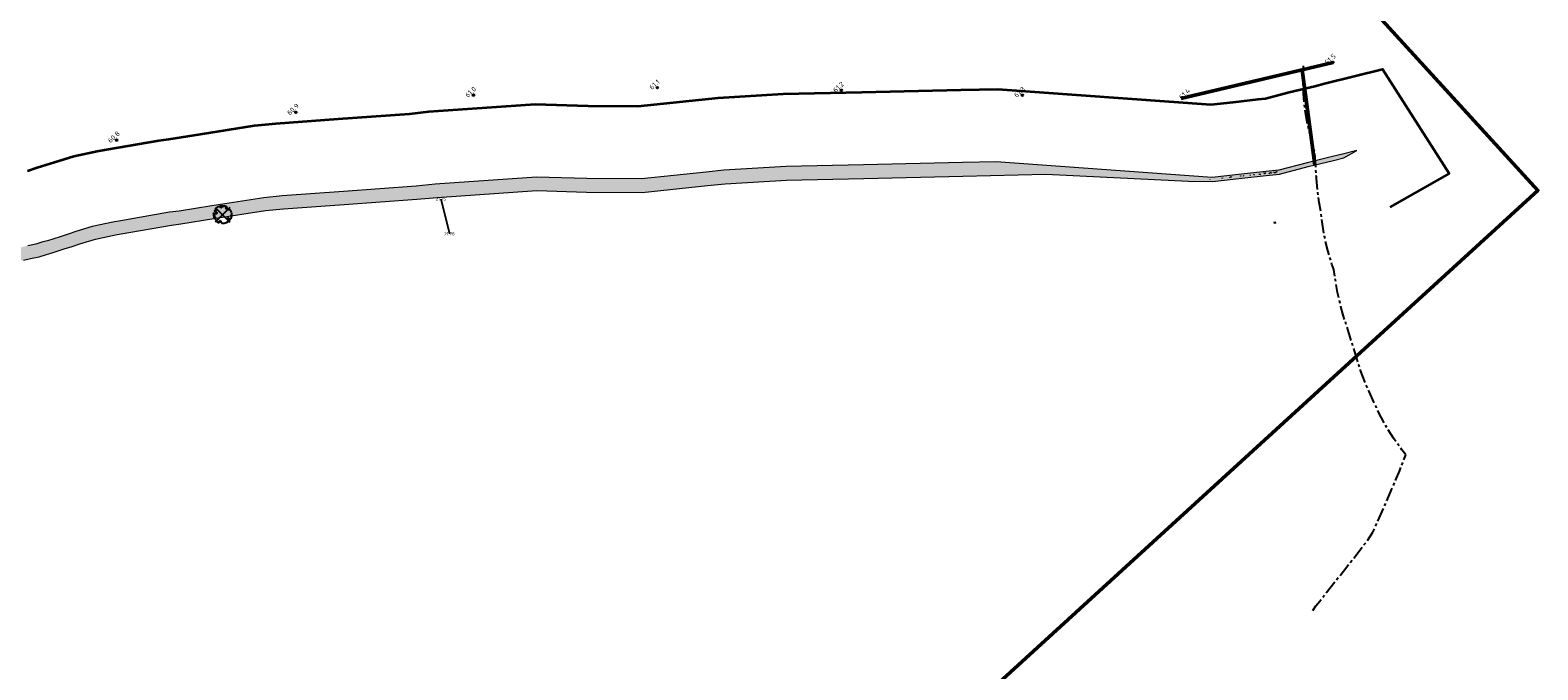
# Model space of a CAD drawing. Header units: metres. Extents: x 184077 to 190380, y 346696 to 349666.
# Tile 238 of 256: x 185971 to 186821, y 348793 to 349154. Entities that reach past the tile are written whole.
import ezdxf
from ezdxf.enums import TextEntityAlignment as Align

# ---------------------------------------------------------------- set-up
doc = ezdxf.new("R2010")
doc.units = ezdxf.units.M
doc.linetypes.add('CENTRE', pattern=[50, 31.25, -6.25, 6.25, -6.25])
for name, color, linetype, lineweight in [('B-ME-GW-GROND_GRIND-A', 7, 'Continuous', 18), ('B-ME-RI-BOB-S', 7, 'Continuous', 25), ('B-ME-VH-VERHARDING_BESTORTING-A', 252, 'Continuous', 18), ('B-WA-WH-DUIKER-G', 252, 'Continuous', 18), ('V-WA-GR-BOOM-S', 10, 'Continuous', 25), ('X-XX-AL-T25', 7, 'Continuous', 25)]:
    doc.layers.add(name, color=color, linetype=linetype, lineweight=lineweight)
for name, color, linetype in [('buitenbeschermingszone binnenkant', 14, 'CENTRE'), ('hectometerpunten', 7, 'Continuous'), ('hectometerpunten_001', 1, 'Continuous')]:
    doc.layers.add(name, color=color, linetype=linetype)
doc.layers.add('N-WE-OG-HULPLIJN-GD', color=50, linetype='Continuous', lineweight=50, plot=False)
doc.layers.add('V-WE-OG-HULPLIJN-G', color=50, linetype='Continuous', lineweight=35, plot=False)
doc.styles.add('NLCS-ISO', font='NLCS-ISO.ttf', dxfattribs={"height": 1.8})
doc.styles.add('NLCS-ISO-M500-T25', font='NLCS-ISO.ttf', dxfattribs={"height": 1.25})
pattern_1 = [(0, (4, 1), (10, 10), [0.5, -3, 0.5, -6]), (0, (9, 1.5), (10, 10), [0.5, -9.5]), (0, (3.5, 2.5), (10, 10), [1, -9]), (0, (6.5, 3), (10, 10), [0.5, -9.5]), (0, (2, 3.5), (10, 10), [0.5, -9.5]), (0, (6, 4.5), (10, 10), [1, -9]), (0, (2.5, 5), (10, 10), [1, -3.5, 0.5, -5]), (0, (2.5, 6), (10, 10), [1, -5.5, 1, -2.5]), (0, (5.5, 6.5), (10, 10), [0.5, -9.5]), (0, (5.5, 8), (10, 10), [0.5, -9.5]), (0, (0, 8.5), (10, 10), [0.5, -9.5]), (0, (2.5, 9), (10, 10), [0.5, -3.5, 1, -5]), (90, (1, 2.5), (-10, 10), [0.5, -4.5, 0.5, -4.5]), (90, (1.5, 4), (-10, 10), [0.5, -9.5]), (90, (2, 9.5), (-10, 10), [0.5, -9.5]), (90, (2.5, 6), (-10, 10), [1, -9]), (90, (3, 1.5), (-10, 10), [0.5, -9.5]), (90, (3.5, 9.5), (-10, 10), [0.5, -9.5]), (90, (4, 6.5), (-10, 10), [0.5, -9.5]), (90, (5.5, 3.5), (-10, 10), [0.5, -9.5]), (90, (6, 9.5), (-10, 10), [0.5, -9.5]), (90, (6.5, 7), (-10, 10), [0.5, -9.5]), (90, (7, 5), (-10, 10), [1, -9]), (90, (7.5, 3.5), (-10, 10), [0.5, -9.5]), (90, (8, 5.5), (-10, 10), [0.5, -9.5]), (90, (8.5, 0), (-10, 10), [0.5, -6, 1, -2.5]), (45, (0, 6), (0, 10), [0.707, -3.5355, 0.707, -4.9497, 0.707, -3.53593562]), (45, (3, 2), (0, 10), [0.707, -4.9497, 0.707, -1.414, 0.707, -5.65743562]), (45, (0.5, 2), (0, 10), [0.70710678, -9.19239, 1.41421, -2.82842984]), (45, (3.5, 4), (0, 10), [0.7071067, -2.828427, 0.7071067, -9.89949522]), (45, (3.5, 6), (0, 10), [0.7071067, -13.43502892]), (45, (5.5, 4), (0, 10), [0.7071067, -13.43502892]), (45, (7.5, 5), (0, 10), [0.7071067, -13.43502892]), (45, (6, 0), (0, 10), [0.7071067, -13.43502892]), (135, (3.5, 0), (-10, 0), [0.7071067, -13.43502892]), (135, (8.5, 0.5), (-10, 0), [0.707106, -9.899495, 0.707106, -2.82842862]), (135, (5.5, 6.5), (-10, 0), [0.7071067, -13.43502892]), (135, (2.5, 9), (-10, 0), [0.7071067, -13.43502892]), (135, (9, 1.5), (-10, 0), [0.7071067, -13.43502892]), (135, (5, 2), (-10, 0), [0.7071067, -13.43502892]), (135, (4, 7), (-10, 0), [0.7071067, -13.43502892]), (135, (9, 6), (-10, 0), [0.7071067, -13.43502892]), (135, (7.5, 4), (-10, 0), [0.7071067, -13.43502892]), (135, (4, 4.5), (-10, 0), [0.7071067, -13.43502892]), (135, (2, 3.5), (-10, 0), [0.7071, -7.0710678, 0.7071, -5.65686782]), (135, (8, 6), (-10, 0), [0.707106, -1.41421363, 0.707106, -11.31371]), (26.5650512, (6.5, 0.5), (10, 4e-09), [1.118, -5.59, 1.118, -14.53467977]), (26.5650512, (9, 3), (10, 4e-09), [1.118, -10.062, 1.118, -10.06267978]), (26.5650512, (9.5, 1.5), (10, 4e-09), [1.1180339, -21.2426458]), (26.5650512, (1.5, 4.5), (10, 4e-09), [1.1180339, -21.2426458]), (26.5650512, (2.5, 7), (10, 4e-09), [1.1180339, -21.2426458]), (26.5650512, (2, 0), (10, 4e-09), [1.1180339, -21.2426458]), (63.4349488, (5, 7), (5e-10, 10), [1.1180339, -21.2426458]), (63.4349488, (4.5, 1), (5e-10, 10), [1.1180339, -21.2426458]), (63.4349488, (8.5, 2), (5e-10, 10), [1.1180339, -21.2426458]), (63.4349488, (0.5, 6.5), (5e-10, 10), [1.1180339, -21.2426458]), (153.4349488, (6.5, 3), (-10, 5e-10), [1.1180339, -21.2426458]), (153.4349488, (4, 1), (-10, 5e-10), [1.1180339, -21.2426458]), (153.4349488, (1, 3), (-10, 5e-10), [1.1180339, -21.2426458])]

# ---------------------------------------------------------------- blocks, each defined once
blk = doc.blocks.new('Rivier_kilometrering')
h = blk.add_hatch(color=256)
h.dxf.hatch_style = 1
h.paths.add_polyline_path([(-0.23, 0, 0.261667), (-0.12, -0.2), (0.12, 0.2, 0.585204)], flags=17)
h.paths.add_polyline_path([(0.23, 0, 1), (-0.23, 0, 1)])
blk.add_circle((0, 0), 0.232)
at = {"layer": 'X-XX-AL-T25', "ltscale": 0.1, "style": 'NLCS-ISO-M500-T25'}
blk.add_attdef('KILOMETER', text='', height=1.39, dxfattribs=at).set_placement((0, 0.5), align=Align.CENTER)
blk = doc.blocks.new('V-SGR-BOOM_05')
at = {"lineweight": -3}
for p, q in [((-4.15, 4.15), (4.15, -4.15)), ((4.15, 4.15), (-4.15, -4.15))]:
    blk.add_line(p, q, dxfattribs=at)
blk.add_lwpolyline([(0.43, 4.71), (0.44, 4.72), (0.45, 4.73), (0.46, 4.74), (0.47, 4.75), (0.47, 4.75), (0.48, 4.76), (0.49, 4.77), (0.49, 4.78), (0.5, 4.79), (0.51, 4.8), (0.51, 4.82), (0.52, 4.84), (0.52, 4.86), (0.51, 4.88), (0.51, 4.92), (0.48, 5.03, -0.52938), (0.53, 5.1, -0.087139), (2.22, 4.62, -0.372341), (2.28, 4.47), (2.35, 4.12), (2.18, 3.95), (1.99, 3.99), (1.77, 3.82), (1.85, 3.6), (2.09, 3.53), (2.71, 3.67), (2.86, 3.59), (2.85, 3.45), (2.71, 3.36), (2.58, 2.94), (2.74, 2.67), (3.17, 3.35, -0.504641), (3.41, 3.14, 0.331948), (3.54, 2.92, 0.282008), (3.99, 3), (3.96, 2.99, -0.512156), (4.16, 2.98, -0.16076), (5.09, -0.06), (4.98, -0.17), (4.98, -0.29), (4.86, -0.31), (4.88, -0.44), (4.7, -0.38), (4.64, -0.52), (4.86, -0.67), (4.93, -0.72), (5.05, -0.6, -0.106371), (4.34, -2.61), (3.71, -2.2), (3.59, -2.28), (3.51, -1.94), (3.29, -1.67), (3.02, -1.68), (3.03, -1.99), (2.83, -2.68), (2.86, -2.81), (3.01, -2.83), (3.93, -3.18, -0.236298), (-0.23, -5.01, 0.159625), (-0.35, -4.77, 0.350802), (-0.31, -4.53, -0.504641), (-0.6, -4.39), (-0.53, -4.17), (-0.65, -3.96), (-0.8, -3.98), (-0.82, -4.14), (-0.94, -4.21), (-1.08, -4.11), (-1.2, -3.47), (-1.29, -3.38), (-1.52, -3.39), (-1.59, -3.66), (-1.68, -3.69), (-1.77, -3.92), (-2, -3.8, 0.733583), (-1.92, -3.97, -0.861625), (-1.87, -4.13, 0.279978), (-2.04, -4.39), (-2.04, -4.4, -0.827056), (-2.21, -4.58, -0.116774), (-4.15, -2.56), (-4.11, -2.55), (-4.08, -2.54), (-4.06, -2.53), (-4.04, -2.52), (-4.02, -2.51), (-4.01, -2.5), (-4, -2.49), (-3.77, -2.18), (-3.76, -2.17), (-3.76, -2.16), (-3.75, -2.15), (-3.75, -2.14), (-3.75, -2.13), (-3.74, -2.12), (-3.74, -2.11), (-3.74, -2.1), (-3.73, -2.09), (-3.72, -2.07), (-3.71, -2.06), (-3.71, -2.04), (-3.7, -2.02), (-3.69, -2.01), (-3.68, -1.99), (-3.68, -1.97), (-3.67, -1.96), (-3.67, -1.94), (-3.67, -1.93), (-3.67, -1.92), (-3.67, -1.9), (-3.67, -1.89), (-3.67, -1.88), (-3.68, -1.88), (-3.68, -1.87), (-3.69, -1.87), (-3.7, -1.87), (-3.71, -1.87), (-3.72, -1.87), (-3.73, -1.86), (-3.74, -1.86), (-3.75, -1.86), (-3.76, -1.86), (-3.78, -1.85), (-3.79, -1.84), (-3.8, -1.83), (-3.81, -1.83), (-3.83, -1.82), (-3.84, -1.81), (-3.85, -1.8), (-3.87, -1.78), (-3.88, -1.77), (-3.89, -1.76), (-3.91, -1.75), (-4.15, -2.03), (-4.16, -2.01), (-4.17, -2), (-4.18, -1.98), (-4.19, -1.97), (-4.2, -1.95), (-4.22, -1.94), (-4.24, -1.93), (-4.27, -1.92), (-4.32, -1.93), (-4.38, -1.94), (-4.46, -1.97, -0.040997), (-4.79, -1.03), (-4.62, -1.06), (-4.46, -1.16), (-4.38, -1.08), (-4.28, -0.93), (-4.38, -0.78), (-4.32, -0.57), (-4.52, -0.55), (-4.65, -0.42), (-4.89, -0.58, -0.05814), (-4.99, 0.83), (-4.85, 0.8), (-4.3, 0.36), (-4.06, 0.45), (-3.13, 0.69), (-3.05, 1), (-3.41, 1.14), (-3.46, 1.26), (-4.12, 1.58), (-4.14, 1.77), (-4.36, 1.96), (-4.45, 2.14), (-4.3, 2.38), (-3.96, 2.43), (-3.65, 2.63), (-3.65, 2.84), (-3.84, 3.07), (-3.79, 3.16), (-3.86, 3.31, -0.13428), (-1.66, 4.83, -0.541727), (-1.6, 4.78), (-1.61, 4.64), (-1.61, 4.56), (-1.6, 4.51), (-1.58, 4.46), (-1.56, 4.43), (-1.53, 4.41), (-1.51, 4.39), (-1.49, 4.38), (-1.47, 4.36), (-1.45, 4.34), (-1.43, 4.32), (-1.41, 4.31), (-1.4, 4.3), (-1.38, 4.28), (-1.36, 4.28), (-1.35, 4.27), (-1.33, 4.27), (-1.31, 4.28), (-1.29, 4.28), (-1.27, 4.29), (-1.25, 4.31), (-1.23, 4.32), (-1.21, 4.33), (-1.19, 4.34), (-1.17, 4.34), (-1.15, 4.35), (-1.13, 4.35), (-1.11, 4.35), (-1.09, 4.36), (-1.07, 4.36), (-1.05, 4.36), (-1.03, 4.37), (-1.01, 4.38), (-1, 4.39), (-0.99, 4.41), (-0.97, 4.42), (-0.96, 4.32), (-0.94, 4.3), (-0.83, 4.12), (-0.61, 4), (-0.93, 4.51), (-0.92, 4.52), (-0.92, 4.54), (-0.92, 4.55), (-0.92, 4.57), (-0.92, 4.58), (-0.93, 4.6), (-0.94, 4.61), (-0.95, 4.63), (-0.97, 4.65), (-0.99, 4.67), (-1.02, 4.69), (-1.05, 4.72), (-1.08, 4.75), (-1.12, 4.79), (-1.2, 4.9, -0.543104), (-1.17, 4.98, -0.046766), (-0.23, 5.12, -0.385168), (-0.18, 5.07), (-0.15, 4.88), (-0.14, 4.82), (-0.12, 4.78), (-0.1, 4.75), (-0.09, 4.74), (-0.07, 4.73), (-0.05, 4.73), (-0.03, 4.73), (-0.01, 4.72), (0.01, 4.72), (0.03, 4.72), (0.04, 4.71), (0.06, 4.7), (0.08, 4.7), (0.09, 4.69), (0.11, 4.68), (0.12, 4.67), (0.14, 4.67), (0.15, 4.66), (0.17, 4.65), (0.18, 4.65), (0.19, 4.64), (0.2, 4.63), (0.21, 4.62), (0.22, 4.61), (0.23, 4.6), (0.23, 4.59), (0.24, 4.58), (0.24, 4.58), (0.25, 4.57), (0.25, 4.56), (0.26, 4.56), (0.27, 4.56), (0.28, 4.56), (0.29, 4.56), (0.3, 4.57), (0.31, 4.57), (0.32, 4.58), (0.34, 4.59), (0.35, 4.6), (0.36, 4.62), (0.37, 4.63), (0.38, 4.64), (0.39, 4.66), (0.4, 4.67), (0.41, 4.69), (0.42, 4.7)], format="xyb", close=True)
blk.add_circle((0, 0), 0.15)

msp = doc.modelspace()

# ---------------------------------------------------------------- hatches: boundary and pattern name
at = {"layer": 'B-ME-GW-GROND_GRIND-A'}
h = msp.add_hatch(dxfattribs=at)
h.set_pattern_fill('AGW-GROND_GRIND', color=256, pattern_type=2)
h.set_pattern_definition(pattern_1)
edge = h.paths.add_edge_path()
edge.add_line((186362.2299, 349074.7437), (186396.9684, 349076.8373))
edge.add_line((186396.9684, 349076.8373), (186440.6214, 349077.7145))
edge.add_line((186440.6214, 349077.7145), (186496.4823, 349079.0456))
edge.add_line((186496.4823, 349079.0456), (186515.2998, 349079.5037))
h = msp.add_hatch(dxfattribs=at)
h.set_pattern_fill('AGW-GROND_GRIND', color=256, pattern_type=2)
h.set_pattern_definition(pattern_1)
edge = h.paths.add_edge_path()
edge.add_line((186676.1708, 349074.4629), (186671.208, 349073.124))
edge.add_line((186671.208, 349073.124), (186634.434, 349069.446))
at = {"layer": 'B-ME-VH-VERHARDING_BESTORTING-A'}
h = msp.add_hatch(dxfattribs=at)
h.set_pattern_fill('AVH-BESTORTING_02', color=256, scale=0.8, angle=61.2379616, pattern_type=2)
h.set_pattern_definition([(289.25076, (185325.3165, 348518.82783), (32.32199505, -90.74848964), [1.076288, -106.552704]), (246.207662, (185325.67137, 348517.81172), (39.17966439, 88.005422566), [1.846944, -182.8474]), (193.74836, (185324.92627, 348516.12174), (115.63692193, 27.78673457), [1.302304, -128.928256]), (328.511662, (185325.17826, 348512.42433), (-136.41074187, 84.00065326), [1.681904, -166.508464]), (354.071662, (185326.6125, 348511.54582), (-103.40299655, 11.12749445), [1.64924, -163.274984]), (58.511662, (185328.25292, 348511.3755), (-84.00065326, -136.41074187), [1.681904, -166.508464]), (98.932162, (185329.13142, 348512.80972), (20.08797002, -129.662922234), [2.224232, -220.198792]), (133.493262, (185328.78608, 348515.00698), (-127.34036504, 133.77754095), [2.099904, -207.890568]), (182.667562, (185327.34078, 348516.53036), (-121.96413708, -6.06213162), [1.6876, -167.072584]), (236.47436, (185325.655, 348516.4518), (49.35617072, 73.293715), [1.926656, -94.406104]), (283.635362, (185324.5909, 348514.8457), (30.9503709, -126.49930705), [2.491584, -246.667]), (200.05206, (185329.0593, 348519.3287), (-69.0237111, -25.9947665), [0.85041, -84.19075]), (232.707162, (185328.26042, 348519.03712), (64.06804821, 83.47026039), [1.617896, -160.172088]), (286.23796, (185327.28, 348517.75), (7.013008, -3.849385), [1.13137, -10.182336]), (264.43656, (185326.1691, 348517.721), (5.2208975, 42.7637977), [0.609264, -60.31692]), (353.03936, (185326.11, 348517.1146), (-24.8884015, 4.5351475), [0.861624, -42.219696]), (92.20176, (185326.9653, 348517.0102), (-2.4778847, 28.7377794), [1.39943, -45.248184]), (222.80306, (185326.9116, 348518.4086), (14.7117633, 10.1766363), [1.01193, -24.286296]), (77.62746, (185323.87743, 348513.0471), (17.45488068, 81.67819265), [1.4176, -140.34276]), (131.58416, (185324.1812, 348514.43176), (61.74555786, -70.39521758), [1.189288, -117.739264]), (354.43656, (185325.509, 348519.1785), (-42.7637977, 5.2208975), [1.21852, -59.707664]), (44.84846, (185326.72177, 348519.06035), (-59.53281089, -58.58194639), [1.4176, -140.34276]), (40.68196, (185328.2255, 348510.6605), (-33.2729085, -27.36628793), [1.36704, -66.98499]), (356.01306, (185329.2622, 348511.5516), (-96.3899721, 7.27826195), [1.145424, -113.397144]), (128.03936, (185332.5605, 348515.3992), (-27.3662526, 33.27293774), [1.21852, -59.707664]), (78.59196, (185331.80963, 348516.3589), (-21.9900132, -106.56659826), [1.341048, -132.763392]), (130.68196, (185330.6743, 348511.9629), (27.36628793, -33.2729085), [0.68352, -67.66851]), (162.54786, (185332.3295, 348514.9784), (-31.9014015, 8.384549), [0.40792, -40.38423]), (227.20176, (185331.9404, 348515.1008), (18.561145, 17.1896438), [1.64924, -31.3356]), (247.246962, (185330.81985, 348513.89065), (31.48083574, 73.97943346), [1.5284, -151.311384]), (4.92806, (185327.5965, 348516.6638), (-17.8753966, 0.685751), [1.153776, -27.69063]), (54.395162, (185328.74603, 348516.76288), (79.46558791, 111.52228927), [2.014352, -199.420504]), (122.18336, (185329.9188, 348518.40065), (33.69350554, -54.99770944), [0.82365, -81.54139]), (151.23796, (185329.48, 348519.098), (-10.86239, -3.16362), [0.48, -7.52]), (181.49436, (185330.53247, 348513.8659), (64.48857034, 1.1062902), [1.111392, -110.02816]), (109.25076, (185329.42145, 348513.8369), (-32.32199505, 90.74848964), [2.152576, -105.476416]), (61.23796, (185328.712, 348515.869), (-3.16362, 10.86239), [2.08, -5.92]), (26.54276, (185329.7126, 348517.6925), (-87.58491347, -43.18429457), [1.264912, -125.226192]), (315.29256, (185330.8442, 348518.2577), (24.2026392, -22.41054005), [1.164816, -57.076064]), (268.883962, (185331.67202, 348517.4383), (-3.008166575, -171.7409404), [1.89652, -187.755792]), (236.664062, (185331.63508, 348515.54214), (-57.05495962, -87.31971053), [2.006392, -198.632592])])
h.paths.add_polyline_path([(185364.2527, 348565.7843), (185370.7839, 348560.9292), (185373.6706, 348565.408), (185377.4402, 348573.1729), (185396.859, 348596.7731), (185428.8361, 348636.3353), (185464.7879, 348678.3778), (185468.8088, 348683.298), (185482.3029, 348700.2216), (185500.1356, 348722.5269), (185531.1423, 348758.6794), (185569.788, 348803.7385), (185578.408, 348813.789), (185601.2036, 348834.4003), (185615.6624, 348845.5848), (185616.661, 348845.872), (185620.3373, 348848.0637), (185625.031, 348851.4144), (185629.6731, 348855.8734), (185634.8656, 348859.6542), (185640.462, 348864.9123), (185642.7572, 348866.3041), (185645.1814, 348868.7011), (185648.8739, 348871.3122), (185650.3181, 348873.735), (185653.4386, 348876.364), (185656.6479, 348879.0678), (185662.2285, 348883.7694), (185668.2814, 348888.3166), (185676.875, 348895.2842), (185683.2491, 348900.0079), (185690.2442, 348905.9189), (185692.6168, 348909.1665), (185695.5826, 348911.0223), (185699.8937, 348913.4534), (185705.2063, 348916.4432), (185709.6421, 348920.5414), (185713.4674, 348924.6796), (185717.8258, 348927.5922), (185724.66, 348931.5614), (185732.4601, 348936.1112), (185736.7255, 348938.6685), (185746.1721, 348944.2122), (185762.0795, 348953.5799), (185776.2976, 348960.948), (185785.908, 348965.9917), (185795.4492, 348969.7793), (185804.1819, 348973.7265), (185868.6551, 349003.7444), (185878.1534, 349007.3182), (185889.1117, 349011.3983), (185890.2593, 349011.7522), (185902.6989, 349015.0954), (185916.79, 349017.1274), (185927.2397, 349018.4054), (185928.6979, 349018.5837), (185942.3508, 349019.8317), (185949.8932, 349021.1757), (185950.2584, 349021.2204), (185967.1865, 349024.1113), (185971.1418, 349025.0809), (185976.0351, 349025.9941), (185980.1579, 349027.291), (185982.8282, 349027.9456), (185990.177, 349030.3731), (185994.5949, 349031.8325), (185998.9753, 349033.2104), (186007.8322, 349035.8903), (186019.9793, 349038.5241), (186022.2951, 349038.9259), (186050.6385, 349043.8431), (186055.9615, 349044.5217), (186074.4335, 349047.4665), (186103.5863, 349051.9947), (186113.6735, 349053.0361), (186148.0177, 349055.5254), (186188.9355, 349058.491), (186200.2829, 349059.3351), (186256.5387, 349063.2508), (186284.5048, 349062.3965), (186315.8517, 349062.2425), (186352.742, 349066.074), (186362.6926, 349067.0676), (186397.2771, 349069.1519), (186440.7903, 349070.0264), (186496.6655, 349071.3578), (186543.4448, 349072.4965), (186623.7492, 349068.6296), (186637.2004, 349068.3873), (186653.7855, 349070.2502), (186667.577, 349071.775), (186674.9981, 349072.5388), (186691.2024, 349076.8563), (186705.3993, 349080.3036), (186711.3152, 349081.8045), (186718.5545, 349085.897), (186710.4813, 349083.8832), (186704.8644, 349082.4582), (186690.6547, 349079.0078), (186674.5961, 349074.7292), (186667.3414, 349073.9825), (186653.5396, 349072.4566), (186637.0814, 349070.6079), (186515.2998, 349079.5037), (186496.4823, 349079.0456), (186440.6214, 349077.7145), (186396.9684, 349076.8373), (186361.9285, 349074.7195), (186351.9628, 349073.7245), (186315.4723, 349069.9344), (186284.6411, 349070.086), (186256.3888, 349070.9489), (186199.2688, 349066.9732), (186188.4891, 349065.7929), (186147.4889, 349062.8212), (186113.0334, 349060.3239), (186102.6486, 349059.2517), (186073.2963, 349054.6925), (186054.923, 349051.7635), (186049.5502, 349051.0786), (186021.0447, 349046.1332), (186018.5799, 349045.7056), (186017.5314, 349045.4783), (186005.995, 349042.9769), (185996.8185, 349040.2003), (185992.3501, 349038.7947), (185987.8827, 349037.319), (185980.8071, 349034.9818), (185978.1875, 349034.3396), (185974.2601, 349033.1042), (185969.5987, 349032.2342), (185965.6981, 349031.278), (185949.1982, 349028.4602), (185948.8068, 349028.4123), (185941.3744, 349027.088), (185927.9208, 349025.8581), (185926.3517, 349025.6663), (185916.273, 349024.4337), (185915.8232, 349024.3786), (185901.2223, 349022.2731), (185888.2315, 349018.7818), (185886.7557, 349018.3267), (185875.5892, 349014.169), (185865.8138, 349010.491), (185865.1546, 349010.1828), (185798.9115, 348978.8177), (185792.789, 348976.0503), (185783.0614, 348972.1886), (185773.1486, 348966.9862), (185758.7826, 348959.5415), (185742.7209, 348950.0829), (185733.2511, 348944.5257), (185728.9935, 348941.973), (185721.2343, 348937.4471), (185714.2203, 348933.3733), (185709.0136, 348929.894), (185704.8236, 348925.3612), (185701.1711, 348921.9866), (185696.5487, 348919.3852), (185692.1021, 348916.8778), (185687.8921, 348914.2435), (185685.2262, 348910.5944), (185679.0197, 348905.3498), (185672.7013, 348900.6673), (185664.0903, 348893.6857), (185657.9861, 348889.0999), (185652.2602, 348884.2759), (185649.0509, 348881.572), (185645.0547, 348878.2053), (185643.7634, 348876.039), (185640.7919, 348873.9377), (185638.5398, 348871.7109), (185636.3198, 348870.3647), (185630.5129, 348864.9089), (185625.2898, 348861.1058), (185620.6708, 348856.669), (185616.609, 348853.7694), (185613.9314, 348852.173), (185611.4957, 348850.9714), (185596.8301, 348839.6269), (185573.5201, 348818.5505), (185564.6188, 348808.172), (185525.9731, 348763.1129), (185494.8899, 348726.8711), (185476.9811, 348704.4707), (185462.5214, 348688.4363), (185458.5578, 348683.5863), (185422.5917, 348641.5271), (185390.5663, 348601.905), (185370.1355, 348576.7191), (185366.5799, 348569.395)])

# ---------------------------------------------------------------- linework, layer by layer
for points in [[(185967.1865, 349024.1113), (185971.1418, 349025.0809), (185976.0351, 349025.9941), (185980.1579, 349027.291), (185982.8282, 349027.9456), (185990.177, 349030.3731), (185994.5949, 349031.8325), (185998.9753, 349033.2104), (186007.8322, 349035.8903), (186019.081, 349038.3293), (186019.9806, 349038.5243), (186022.2951, 349038.9259), (186050.6385, 349043.8431), (186055.9615, 349044.5217), (186074.4335, 349047.4665), (186103.5863, 349051.9947), (186113.6735, 349053.0361), (186148.0177, 349055.5254), (186188.9355, 349058.491), (186200.2829, 349059.3351), (186256.5387, 349063.2508), (186284.5048, 349062.3965), (186315.8517, 349062.2425), (186352.742, 349066.074), (186362.6926, 349067.0676), (186397.2771, 349069.1519), (186440.7903, 349070.0264), (186496.6655, 349071.3578), (186543.4448, 349072.4965), (186623.7492, 349068.6296), (186637.2004, 349068.3873), (186653.7855, 349070.2502), (186667.577, 349071.775), (186674.9981, 349072.5388), (186691.2024, 349076.8563), (186705.3993, 349080.3036), (186711.3152, 349081.8045), (186718.5545, 349085.897), (186710.4813, 349083.8832), (186704.8644, 349082.4582), (186690.6547, 349079.0078), (186674.5961, 349074.7292), (186667.3414, 349073.9825), (186653.5396, 349072.4566), (186637.0814, 349070.6079), (186515.2998, 349079.5037), (186496.4823, 349079.0456), (186440.6214, 349077.7145), (186396.9684, 349076.8373), (186361.9285, 349074.7195), (186351.978, 349073.726)], [(186351.9476, 349073.7229), (186315.4723, 349069.9344), (186284.6411, 349070.086), (186256.3888, 349070.9489), (186199.2688, 349066.9732), (186188.4891, 349065.7929), (186147.4889, 349062.8212), (186113.0334, 349060.3239), (186102.6486, 349059.2517), (186073.2963, 349054.6925), (186054.923, 349051.7635), (186049.5502, 349051.0786), (186021.0447, 349046.1332), (186018.5799, 349045.7056), (186017.5314, 349045.4783), (186005.995, 349042.9769), (185996.8185, 349040.2003), (185992.3501, 349038.7947), (185987.8827, 349037.319), (185980.8071, 349034.9818), (185978.1875, 349034.3396), (185974.2601, 349033.1042), (185969.5987, 349032.2342)]]:
    msp.add_lwpolyline(points, dxfattribs=at)
at = {"layer": 'B-WA-WH-DUIKER-G', "elevation": 21.753}
for points in [[(186202.2973, 349058.4682), (186207.1213, 349038.8452)], [(186202.5887, 349058.5398), (186207.4127, 349038.9168)]]:
    msp.add_lwpolyline(points, dxfattribs=at)
at = {"layer": 'buitenbeschermingszone binnenkant', "ltscale": 0.25, "flags": 128}
msp.add_lwpolyline([(186693.7697, 348826.6552), (186695.5848, 348829.1882), (186696.7228, 348830.6487), (186712.9546, 348851.1659), (186724.4899, 348865.9612), (186727.6705, 348870.6779), (186734.0253, 348885.0332), (186742.8544, 348905.555), (186746.2904, 348914.3715), (186744.0218, 348917.1358), (186739.2573, 348923.7847), (186734.9378, 348930.731), (186731.0819, 348937.9449), (186729.6106, 348941.0343), (186725.5091, 348949.9592), (186723.6046, 348954.3205), (186720.7232, 348961.976), (186719.7284, 348965.0356), (186710.997, 348993.1116), (186709.6174, 348997.8795), (186707.7599, 349005.8456), (186706.8214, 349011.1614), (186705.6402, 349018.8131), (186704.5961, 349021.7667), (186702.2217, 349029.5942), (186700.3642, 349037.5603), (186699.0318, 349045.6308), (186698.5083, 349050.2775), (186697.4228, 349056.5879), (186696.885, 349060.2778), (186696.6475, 349061.9902), (186695.8457, 349070.1306), (186695.7953, 349070.9411), (186694.9782, 349084.7846), (186692.7517, 349092.8402), (186692.4939, 349093.7876), (186690.6364, 349101.7537), (186689.304, 349109.8242), (186688.5022, 349117.9646), (186688.2346, 349126.14), (186688.5022, 349134.3154)], dxfattribs=at)
at = {"layer": 'N-WE-OG-HULPLIJN-GD'}
msp.add_lwpolyline([(186120.0217, 348423.2811), (186820.6203, 349063.4081), (186293.8139, 349639.9808), (185593.2154, 348999.8538)], close=True, dxfattribs=at)
for points in [[(186619.6969, 349115.2689), (186687.8233, 349131.3557), (186694.8953, 349077.753)], [(186623.1025, 349116.0958), (186705.188, 349135.575)]]:
    msp.add_lwpolyline(points, dxfattribs=at)
at = {"layer": 'V-WE-OG-HULPLIJN-G', "ltscale": 0.2, "flags": 128}
msp.add_lwpolyline([(185969.4857, 349074.3947), (185975.0306, 349076.2263), (185979.7757, 349077.7937), (185984.737, 349079.3544), (185995.7037, 349082.6726), (186008.849, 349085.5229), (186010.7343, 349085.9315), (186014.0405, 349086.5051), (186043.4544, 349091.6081), (186049.1055, 349092.3285), (186066.9264, 349095.1695), (186097.3966, 349099.9023), (186109.4474, 349101.1465), (186144.5268, 349103.689), (186184.777, 349106.6063), (186195.6149, 349107.793), (186255.5897, 349111.9675), (186285.3674, 349111.0579), (186313.4505, 349110.9199), (186347.8107, 349114.4887), (186358.6558, 349115.5715), (186395.3202, 349117.7874), (186439.7217, 349118.6797), (186495.5042, 349120.009), (186516.2961, 349120.5151), (186636.2802, 349111.7506), (186649.0014, 349113.1795), (186662.9923, 349114.7263), (186667.1777, 349115.1571), (186680.5445, 349118.7185), (186694.9917, 349122.2266), (186700.4846, 349123.6201), (186733.1392, 349131.7655), (186770.7134, 349072.9092), (186737.1861, 349053.9554)], dxfattribs=at)
at = {"layer": 'V-WE-OG-HULPLIJN-G', "flags": 128}
msp.add_lwpolyline([(186672.1846, 349045.8169), (186672.3908, 349044.6653)], dxfattribs=at)

# ---------------------------------------------------------------- block references
at = {"layer": 'hectometerpunten'}
ref = msp.add_blockref('Rivier_kilometrering', (186705.188, 349135.575), dxfattribs=dict(at, xscale=2, yscale=2, rotation=42.41750409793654))
ref.add_attrib('KILOMETER', '61.5', dxfattribs={"layer": 'hectometerpunten_001', "height": 2.78191, "rotation": 42.4175041, "style": 'NLCS-ISO-M500-T25'}).set_placement((186704.5135, 349136.3132), align=Align.CENTER)
ref = msp.add_blockref('Rivier_kilometrering', (186220.813, 349117.0919), dxfattribs=dict(at, xscale=2, yscale=2, rotation=42.41750409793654))
ref.add_attrib('KILOMETER', '61.0', dxfattribs={"layer": 'hectometerpunten_001', "height": 2.78191, "rotation": 42.4175041, "style": 'NLCS-ISO-M500-T25'}).set_placement((186220.1385, 349117.8301), align=Align.CENTER)
ref = msp.add_blockref('Rivier_kilometrering', (186324.4575, 349121.2975), dxfattribs=dict(at, xscale=2, yscale=2, rotation=42.41750409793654))
ref.add_attrib('KILOMETER', '61.1', dxfattribs={"layer": 'hectometerpunten_001', "height": 2.78191, "rotation": 42.4175041, "style": 'NLCS-ISO-M500-T25'}).set_placement((186323.783, 349122.0357), align=Align.CENTER)
ref = msp.add_blockref('Rivier_kilometrering', (186428.0935, 349119.8967), dxfattribs=dict(at, xscale=2, yscale=2, rotation=42.41750409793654))
ref.add_attrib('KILOMETER', '61.2', dxfattribs={"layer": 'hectometerpunten_001', "height": 2.78191, "rotation": 42.4175041, "style": 'NLCS-ISO-M500-T25'}).set_placement((186427.419, 349120.6349), align=Align.CENTER)
ref = msp.add_blockref('Rivier_kilometrering', (186530.125, 349117.0287), dxfattribs=dict(at, xscale=2, yscale=2, rotation=42.41750409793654))
ref.add_attrib('KILOMETER', '61.3', dxfattribs={"layer": 'hectometerpunten_001', "height": 2.78191, "rotation": 42.4175041, "style": 'NLCS-ISO-M500-T25'}).set_placement((186529.4505, 349117.7669), align=Align.CENTER)
ref = msp.add_blockref('Rivier_kilometrering', (186623.1025, 349116.0958), dxfattribs=dict(at, xscale=2, yscale=2, rotation=42.41750409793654))
ref.add_attrib('KILOMETER', '61.4', dxfattribs={"layer": 'hectometerpunten_001', "height": 2.78191, "rotation": 42.4175041, "style": 'NLCS-ISO-M500-T25'}).set_placement((186622.428, 349116.834), align=Align.CENTER)
ref = msp.add_blockref('Rivier_kilometrering', (186120.716, 349107.3904), dxfattribs=dict(at, xscale=2, yscale=2, rotation=42.41750409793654))
ref.add_attrib('KILOMETER', '60.9', dxfattribs={"layer": 'hectometerpunten_001', "height": 2.78191, "rotation": 42.4175041, "style": 'NLCS-ISO-M500-T25'}).set_placement((186120.0415, 349108.1286), align=Align.CENTER)
ref = msp.add_blockref('Rivier_kilometrering', (186019.755, 349091.7372), dxfattribs=dict(at, xscale=2, yscale=2, zscale=2, rotation=42.41750409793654))
ref.add_attrib('KILOMETER', '60.8', dxfattribs={"layer": 'hectometerpunten_001', "height": 2.78191, "rotation": 42.4175041, "style": 'NLCS-ISO-M500-T25'}).set_placement((186019.0805, 349092.4754), align=Align.CENTER)
at = {"layer": 'V-WA-GR-BOOM-S'}
msp.add_blockref('V-SGR-BOOM_05', (186079.3956, 349049.6835), dxfattribs=at)

# ---------------------------------------------------------------- texts
at = {"layer": 'B-ME-RI-BOB-S', "style": 'NLCS-ISO'}
for s, p in [('21.75', (186202.443, 349058.504, 21.753)), ('21.78', (186207.267, 349038.881, 21.783))]:
    msp.add_text(s, height=1.8, dxfattribs=at).set_placement(p, align=Align.MIDDLE_CENTER)

doc.saveas('drawing.dxf')
